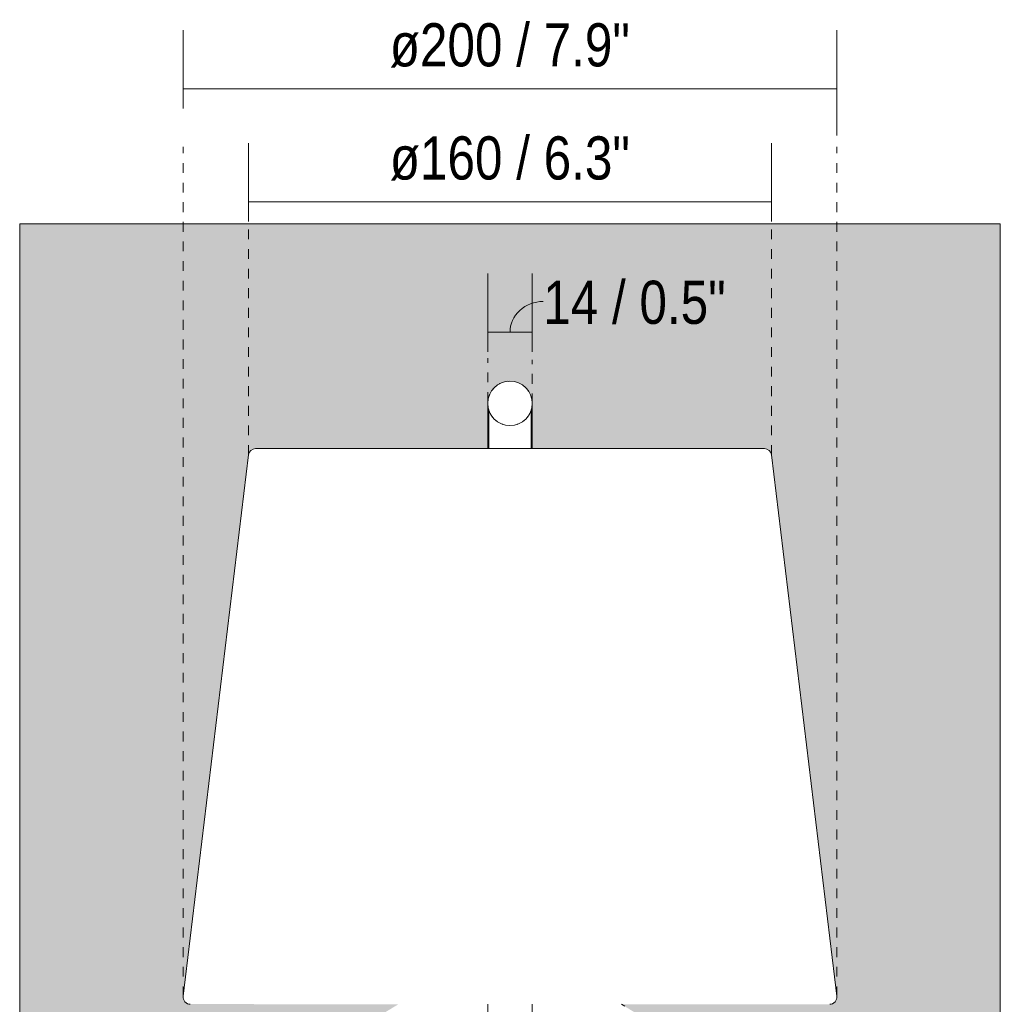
# Model space of a CAD drawing. Header units: millimetres. Extents: x -6760 to -4312, y -944 to 6729.
# Tile 13 of 25: x -6729 to -6429, y 361 to 662. Entities that reach past the tile are written whole.
import ezdxf

# ---------------------------------------------------------------- set-up
doc = ezdxf.new("R2010")
doc.units = ezdxf.units.MM
doc.linetypes.add('Dash', pattern=[6, 3, -3])
doc.layers.add('A-ANNO-DIMS', color=7, linetype='Dash', lineweight=9, true_color=0xd2d2d2)
for name, color, linetype, lineweight in [('A-ANNO-DIMS-6', 7, 'Continuous', 9), ('A-WALL', 7, 'Continuous', 9), ('E-LITE-EQPM', 7, 'Continuous', 20)]:
    doc.layers.add(name, color=color, linetype=linetype, lineweight=lineweight)
doc.styles.add('Arial Narrow', font='ARIALN.TTF', dxfattribs={"height": 13.2})
doc.dimstyles.new('FARO_-_2_2mm_Arial_Narrow_mm_Inch_Left', dxfattribs={"dimscale": 304.8, "dimtxt": 13.509289, "dimasz": 0, "dimexe": 0.059055, "dimexo": 0.0625, "dimgap": 0.009843, "dimtad": 1, "dimdec": 0, "dimzin": 0, "dimdsep": 46, "dimtxsty": 'Arial Narrow', "dimblk1": 'NONE', "dimblk2": 'NONE', "dimsah": 1, "dimcen": 0.09, "dimadec": 0, "dimazin": 0, "dimtfac": 1, "dimtdec": 4, "dimtix": 1, "dimtmove": 0, "dimatfit": 3, "dimfxl": 0.019685, "dimfxlon": 1, "dimtvp": 1, "dimtolj": 1, "dimtzin": 0, "dimarcsym": 2})
doc.dimstyles.new('FARO_-_2_2mm_Arial_Narrow_mm_Inch_Left_1', dxfattribs={"dimscale": 304.8, "dimtxt": 13.509289, "dimasz": 0, "dimexe": 0.059055, "dimexo": 0.0625, "dimgap": 0.009843, "dimtad": 1, "dimdec": 0, "dimzin": 0, "dimdsep": 46, "dimtxsty": 'Arial Narrow', "dimblk1": 'NONE', "dimblk2": 'NONE', "dimsah": 1, "dimcen": 0.09, "dimadec": 0, "dimazin": 0, "dimtfac": 1, "dimtdec": 4, "dimtix": 1, "dimtmove": 1, "dimatfit": 3, "dimfxl": 0.019685, "dimfxlon": 1, "dimtvp": 1, "dimtolj": 1, "dimtzin": 0, "dimarcsym": 2})

# ---------------------------------------------------------------- blocks, each defined once
blk = doc.blocks.new('29329_29330_29331 - 29330 BERNI Black wall lamp with LED reader-602394-Alzado_PDF')
at = {"layer": 'E-LITE-EQPM'}
for p, q in [((-6572.97, 546.76), (-6572.86, 546.5)), ((-6586, 542.84), (-6586, 531.15)), ((-6573, 531.15), (-6573, 542.84)), ((-6679.47, 363.54), (-6679.48, 363.61)), ((-6479.52, 363.61), (-6479.53, 363.54)), ((-6586.3, 361.08), (-6586.3, 319.41)), ((-6572.7, 319.41), (-6572.7, 361.08))]:
    blk.add_line(p, q, dxfattribs=at)
at = {"layer": 'E-LITE-EQPM', "flags": 128}
for points in [[(-6580.59, 551.66), (-6580.25, 551.76), (-6580, 551.74)], [(-6584.75, 549.22), (-6584.56, 549.53), (-6584.44, 549.63)], [(-6582.72, 550.96), (-6582.61, 551.04), (-6582.28, 551.15)], [(-6575.78, 550.64), (-6575.55, 550.54), (-6575.29, 550.27)], [(-6574.09, 549.03), (-6573.83, 548.77), (-6573.77, 548.61)], [(-6585.9, 547.17), (-6585.85, 547.43), (-6585.66, 547.73)], [(-6586.3, 531.15), (-6586.3, 534.18), (-6586.3, 537.76), (-6586.3, 540.74), (-6586.3, 543), (-6586.3, 544.44), (-6586.3, 544.99)], [(-6572.7, 545), (-6572.7, 544.55), (-6572.7, 543.21), (-6572.7, 541.05), (-6572.7, 538.15), (-6572.7, 534.62), (-6572.7, 531.15)], [(-6544.38, 360.56), (-6545.41, 361.08)]]:
    blk.add_lwpolyline(points, dxfattribs=at)
at = {"layer": 'E-LITE-EQPM'}
for start, end in [(0, 180), (180, 0)]:
    blk.add_arc((-6579.5, 545), 6.8, start, end, dxfattribs=at)
for points, knots in [([(-6584.88, 540.86), (-6584.93, 540.93), (-6585.01, 541.04), (-6585.11, 541.17), (-6585.2, 541.29), (-6585.29, 541.44), (-6585.4, 541.62), (-6585.5, 541.83), (-6585.62, 542.11), (-6585.73, 542.36), (-6585.82, 542.56), (-6585.88, 542.67), (-6585.93, 542.74), (-6585.98, 542.82), (-6586.01, 542.85), (-6585.98, 542.82), (-6585.93, 542.74), (-6585.9, 542.69), (-6585.88, 542.66)], [0.3055556, 0.3055556, 0.3055556, 0.3055556, 0.3194444, 0.3298611, 0.3368056, 0.3472222, 0.3611111, 0.375, 0.3888889, 0.4166667, 0.4305556, 0.4444444, 0.4583333, 0.4722222, 0.5, 0.5277778, 0.5416667, 0.5555556, 0.5555556, 0.5555556, 0.5555556]), ([(-6573.11, 542.66), (-6573.09, 542.69), (-6573.06, 542.74), (-6573.01, 542.82), (-6572.99, 542.85), (-6573.01, 542.82), (-6573.06, 542.74), (-6573.11, 542.67), (-6573.17, 542.56), (-6573.26, 542.36), (-6573.37, 542.11), (-6573.49, 541.83), (-6573.6, 541.62), (-6573.69, 541.45), (-6573.77, 541.32), (-6573.86, 541.2), (-6573.97, 541.05), (-6574.06, 540.93), (-6574.11, 540.86)], [0.4444444, 0.4444444, 0.4444444, 0.4444444, 0.4583333, 0.4722222, 0.5, 0.5277778, 0.5416667, 0.5555556, 0.5694444, 0.5833333, 0.6111111, 0.625, 0.6388889, 0.6527778, 0.6597222, 0.6666667, 0.6805556, 0.6944444, 0.6944444, 0.6944444, 0.6944444]), ([(-6581.69, 538.57), (-6581.77, 538.6), (-6581.99, 538.67), (-6582.2, 538.75), (-6582.33, 538.81)], [0.09905975, 0.09905975, 0.09905975, 0.09905975, 0.11111111, 0.13126444, 0.13126444, 0.13126444, 0.13126444]), ([(-6576.66, 538.81), (-6576.79, 538.75), (-6577, 538.67), (-6577.22, 538.6), (-6577.3, 538.57)], [0.86873556, 0.86873556, 0.86873556, 0.86873556, 0.88888889, 0.90094025, 0.90094025, 0.90094025, 0.90094025])]:
    blk.add_open_spline(points, degree=3, knots=knots, dxfattribs=at)
for points in [[(-6583.43, 539.46), (-6583.51, 539.51), (-6583.65, 539.62), (-6583.86, 539.78), (-6583.99, 539.89), (-6584.05, 539.95)], [(-6574.94, 539.95), (-6575, 539.89), (-6575.13, 539.78), (-6575.34, 539.62), (-6575.49, 539.51), (-6575.56, 539.46)]]:
    blk.add_open_spline(points, degree=3, dxfattribs=at)
blk = doc.blocks.new('DIMBLOCK1-Alzado_PDF')
at = {"layer": 'A-ANNO-DIMS-6', "color": 251, "true_color": 0x5b5b5b, "transparency": 16777216}
for p, q in [((-6679.49, 635.28), (-6679.49, 659.28)), ((-6479.51, 626.98), (-6479.51, 659.28)), ((-6679.49, 641.28), (-6479.51, 641.28)), ((-6679.49, 641.28), (-6679.49, 635.28)), ((-6479.51, 641.28), (-6479.51, 626.98))]:
    blk.add_line(p, q, dxfattribs=at)
at = {"layer": 'A-ANNO-DIMS-6', "color": 0, "transparency": 16777216, "insert": (-6616.27, 661.34), "char_height": 13.2, "width": 88.2607, "attachment_point": 1, "line_spacing_factor": 0.974696, "style": 'Arial Narrow'}
blk.add_mtext('ø200 / 7.9"', dxfattribs=at)
blk = doc.blocks.new('_None')
blk = doc.blocks.new('DIMBLOCK2-Alzado_PDF')
at = {"layer": 'A-ANNO-DIMS-6', "color": 251, "true_color": 0x5b5b5b, "transparency": 16777216}
for p, q in [((-6659.5, 606.5), (-6659.5, 624.66)), ((-6499.49, 600.66), (-6499.49, 624.66)), ((-6659.5, 606.66), (-6499.49, 606.66)), ((-6659.5, 606.66), (-6659.5, 600.66)), ((-6499.49, 606.66), (-6499.49, 600.66))]:
    blk.add_line(p, q, dxfattribs=at)
at = {"layer": 'A-ANNO-DIMS-6', "color": 0, "transparency": 16777216, "insert": (-6616.27, 626.72), "char_height": 13.2, "width": 88.2607, "attachment_point": 1, "line_spacing_factor": 0.974696, "style": 'Arial Narrow'}
blk.add_mtext('ø160 / 6.3"', dxfattribs=at)
blk = doc.blocks.new('DIMBLOCK3-Alzado_PDF')
at = {"layer": 'A-ANNO-DIMS-6', "color": 251, "true_color": 0x5b5b5b, "transparency": 16777216}
for p, q in [((-6586.28, 560.78), (-6586.28, 584.78)), ((-6572.7, 560.78), (-6572.7, 584.78)), ((-6586.28, 566.78), (-6572.7, 566.78)), ((-6586.28, 566.78), (-6586.28, 560.78)), ((-6572.7, 566.78), (-6572.7, 560.78))]:
    blk.add_line(p, q, dxfattribs=at)
blk.add_ellipse((-6569.32, 566.78), major_axis=(10.17, 0), ratio=0.926468, start_param=1.570796, end_param=3.141593, dxfattribs=at)
at = {"layer": 'A-ANNO-DIMS-6', "color": 0, "transparency": 16777216, "insert": (-6569.32, 582.54), "char_height": 13.2, "width": 67.1605, "attachment_point": 1, "line_spacing_factor": 0.974696, "style": 'Arial Narrow'}
blk.add_mtext('14 / 0.5"', dxfattribs=at)

msp = doc.modelspace()

# ---------------------------------------------------------------- hatches: boundary and pattern name
at = {"layer": 'A-WALL', "true_color": 0xf7f7f7}
h = msp.add_hatch(color=7, dxfattribs=at)
h.paths.add_polyline_path([(-6729.5, -62.98), (-6429.5, -62.98), (-6429.5, 600), (-6729.5, 600), (-6729.5, 108.06)])
h.paths.add_polyline_path([(-6575, 126.26), (-6575.27, 126.29), (-6575.1, 126.26)])
h.paths.add_polyline_path([(-6579.5, 18.86), (-6582.66, 19.15), (-6585.61, 20.02), (-6588.13, 21.39), (-6590.07, 23.18), (-6591.29, 25.26), (-6591.7, 27.49), (-6591.7, 69.92), (-6591.23, 72.26), (-6590.07, 74.23), (-6588.13, 76.02), (-6585.52, 77.42), (-6585.44, 78.26), (-6584.97, 81.39), (-6584.26, 82.63), (-6583.96, 82.88), (-6584, 83.29), (-6583.95, 92.44), (-6583.92, 92.59), (-6584, 92.98), (-6583.96, 95.05), (-6583.96, 95.39), (-6584, 95.71), (-6583.96, 97.79), (-6583.94, 98.12), (-6584, 98.29), (-6583.95, 100.54), (-6583.93, 100.83), (-6584, 101.26), (-6583.95, 103.21), (-6583.9, 103.42), (-6584, 103.72), (-6583.93, 106.11), (-6583.89, 106.27), (-6584, 106.57), (-6584, 108.72), (-6583.92, 109.26), (-6584, 109.47), (-6583.98, 111.77), (-6583.89, 112.19), (-6584, 112.46), (-6583.95, 114.87), (-6583.86, 115.18), (-6584, 115.58), (-6583.95, 117.76), (-6583.86, 118.07), (-6584, 118.46), (-6584, 120.69), (-6583.87, 121.23), (-6584, 121.48), (-6584, 123.81), (-6583.85, 124.34), (-6584, 124.73), (-6584, 126.94), (-6583.86, 127.22), (-6583.72, 127.35), (-6584, 127.84), (-6583.96, 130.1), (-6583.86, 130.27), (-6583.65, 130.47), (-6583.73, 130.5), (-6584, 130.92), (-6584, 133.14), (-6583.86, 133.34), (-6583.5, 133.58), (-6583.79, 133.73), (-6584, 133.94), (-6584, 135.99), (-6583.86, 136.24), (-6583.62, 136.4), (-6583.75, 136.47), (-6583.99, 136.83), (-6583.97, 137.08), (-6583.88, 139.57), (-6583.71, 139.63), (-6582.96, 139.88), (-6583.03, 140), (-6583.91, 140.23), (-6584, 140.32), (-6584, 142.47), (-6583.86, 142.58), (-6582.96, 142.88), (-6583.01, 143), (-6583.87, 143.21), (-6584, 143.31), (-6584, 145.53), (-6583.86, 145.62), (-6582.97, 145.85), (-6582.96, 146.1), (-6583.86, 146.27), (-6584, 146.36), (-6584, 148.41), (-6583.86, 148.53), (-6582.96, 148.84), (-6583.01, 148.9), (-6583.86, 149.13), (-6584, 149.25), (-6584, 151.41), (-6583.86, 151.53), (-6582.96, 151.84), (-6583.01, 151.9), (-6583.88, 152.14), (-6584, 152.25), (-6584, 154.41), (-6583.86, 154.53), (-6582.96, 154.84), (-6583.01, 154.9), (-6583.86, 155.13), (-6584, 155.25), (-6584, 157.41), (-6583.86, 157.53), (-6582.96, 157.84), (-6583.01, 157.9), (-6583.86, 158.13), (-6584, 158.25), (-6584, 160.41), (-6583.86, 160.53), (-6582.96, 160.84), (-6583.01, 160.9), (-6583.86, 161.13), (-6584, 161.25), (-6584, 163.41), (-6583.86, 163.53), (-6582.96, 163.84), (-6583.01, 163.9), (-6583.86, 164.13), (-6584, 164.25), (-6584, 166.41), (-6583.86, 166.53), (-6582.96, 166.84), (-6583.01, 166.9), (-6583.86, 167.13), (-6584, 167.25), (-6584, 169.41), (-6583.86, 169.53), (-6582.96, 169.84), (-6583.01, 169.9), (-6583.86, 170.13), (-6584, 170.25), (-6584, 172.41), (-6583.86, 172.53), (-6582.96, 172.84), (-6583.01, 172.9), (-6583.86, 173.13), (-6584, 173.25), (-6584, 175.41), (-6583.86, 175.53), (-6582.96, 175.84), (-6583.01, 175.9), (-6583.86, 176.13), (-6584, 176.25), (-6584, 178.46), (-6583.86, 178.56), (-6582.97, 178.84), (-6583.01, 178.98), (-6583.86, 179.18), (-6584, 179.29), (-6584, 181.52), (-6583.86, 181.6), (-6582.98, 181.79), (-6582.96, 182.09), (-6583.86, 182.26), (-6584, 182.34), (-6584, 184.39), (-6583.86, 184.51), (-6582.96, 184.84), (-6583.01, 184.88), (-6583.86, 185.11), (-6584, 185.22), (-6584, 187.39), (-6583.86, 187.51), (-6582.96, 187.84), (-6583.01, 187.88), (-6583.86, 188.11), (-6584, 188.22), (-6584, 190.39), (-6583.86, 190.51), (-6582.96, 190.84), (-6583.01, 190.88), (-6583.86, 191.11), (-6584, 191.22), (-6584, 193.39), (-6583.86, 193.51), (-6582.96, 193.84), (-6583.01, 193.88), (-6583.86, 194.11), (-6584, 194.22), (-6584, 196.39), (-6583.86, 196.51), (-6582.96, 196.84), (-6583.01, 196.88), (-6583.86, 197.11), (-6584, 197.22), (-6584, 199.39), (-6583.86, 199.51), (-6582.96, 199.84), (-6583.01, 199.88), (-6583.86, 200.11), (-6584, 200.22), (-6584, 202.39), (-6583.86, 202.51), (-6582.96, 202.84), (-6583.01, 202.88), (-6583.86, 203.11), (-6584, 203.22), (-6584, 205.39), (-6583.84, 205.52), (-6582.96, 205.84), (-6583.03, 205.89), (-6583.86, 206.11), (-6584, 206.22), (-6584, 207), (-6584.5, 207), (-6584.94, 212.74), (-6585.18, 215.75), (-6585.29, 222.88), (-6585.29, 230.28), (-6586.69, 230.39), (-6593.84, 231.52), (-6600.14, 233.13), (-6606.63, 235.49), (-6612.49, 238.27), (-6618.83, 242.13), (-6623.9, 245.89), (-6629.36, 250.91), (-6633.61, 255.59), (-6637.97, 261.57), (-6641.23, 267), (-6644.37, 273.79), (-6646.59, 280.12), (-6648.15, 286.34), (-6649.16, 293.14), (-6649.39, 297.79), (-6649.46, 297.79), (-6649.5, 297.96), (-6649.82, 297.96), (-6649.82, 295.89), (-6650.8, 295.89), (-6651.29, 296.14), (-6651.45, 296.59), (-6651.41, 303.56), (-6651.26, 303.92), (-6650.8, 304.11), (-6649.82, 304.11), (-6649.82, 302.04), (-6649.46, 302.04), (-6649.32, 304.8), (-6649.26, 304.8), (-6649.16, 306.86), (-6648.15, 313.66), (-6646.48, 320.32), (-6644.17, 326.79), (-6641.23, 333), (-6637.7, 338.89), (-6633.61, 344.41), (-6628.99, 349.5), (-6623.9, 354.11), (-6618.39, 358.2), (-6613.68, 361.08), (-6677.83, 361.14), (-6678.52, 361.47), (-6678.89, 361.78), (-6679.19, 362.18), (-6679.38, 362.61), (-6679.48, 363.01), (-6679.48, 363.63), (-6659.37, 529.74), (-6658.96, 530.4), (-6658.6, 530.73), (-6658.28, 530.93), (-6657.59, 531.12), (-6656.84, 531.15), (-6586.3, 531.15), (-6586.3, 545), (-6586.06, 546.76), (-6585.38, 548.4), (-6584.3, 549.81), (-6582.9, 550.89), (-6581.26, 551.57), (-6579.5, 551.8), (-6577.74, 551.57), (-6576.1, 550.89), (-6574.69, 549.81), (-6573.61, 548.4), (-6572.93, 546.76), (-6572.7, 544.64), (-6572.7, 531.15), (-6501.13, 531.09), (-6500.52, 530.82), (-6500.21, 530.6), (-6499.79, 530.07), (-6499.62, 529.74), (-6499.48, 529.12), (-6479.51, 363.01), (-6479.7, 362.37), (-6479.9, 362.01), (-6480.37, 361.54), (-6480.84, 361.26), (-6481.34, 361.12), (-6482.2, 361.08), (-6545.4, 361.08), (-6540.16, 357.87), (-6535.08, 354.11), (-6529.63, 349.09), (-6525.38, 344.41), (-6521.02, 338.43), (-6517.76, 333), (-6514.62, 326.21), (-6512.4, 319.88), (-6510.84, 313.66), (-6509.81, 306.43), (-6509.6, 302.21), (-6509.53, 302.21), (-6509.5, 302.04), (-6509.17, 302.04), (-6509.17, 304.11), (-6508.19, 304.11), (-6507.73, 303.92), (-6507.54, 303.32), (-6507.58, 296.44), (-6507.73, 296.08), (-6508.19, 295.89), (-6509.17, 295.89), (-6509.17, 297.96), (-6509.53, 297.96), (-6509.66, 295.2), (-6509.73, 295.2), (-6509.83, 293.14), (-6510.84, 286.34), (-6512.63, 279.35), (-6514.82, 273.21), (-6517.76, 267), (-6521.29, 261.11), (-6525.38, 255.59), (-6530, 250.5), (-6535.09, 245.89), (-6540.61, 241.8), (-6547.08, 237.99), (-6553.34, 235.1), (-6559.62, 232.9), (-6566.35, 231.27), (-6573.3, 230.3), (-6573.71, 230.28), (-6573.77, 218.5), (-6573.83, 215.12), (-6574.38, 208.59), (-6574.5, 207), (-6575, 207), (-6575, 204.78), (-6575.15, 204.65), (-6575.98, 204.44), (-6576.07, 204.38), (-6576.04, 204.3), (-6575.11, 204.05), (-6575, 203.96), (-6575.04, 201.74), (-6575.11, 201.67), (-6575.98, 201.44), (-6576.06, 201.4), (-6576.04, 201.3), (-6575.11, 201.05), (-6575, 200.96), (-6575, 198.78), (-6575.11, 198.67), (-6575.98, 198.44), (-6576.06, 198.4), (-6576.04, 198.3), (-6575.11, 198.05), (-6575, 197.96), (-6575, 195.78), (-6575.11, 195.67), (-6575.98, 195.44), (-6576.06, 195.4), (-6576.04, 195.3), (-6575.11, 195.05), (-6575, 194.96), (-6575, 192.78), (-6575.11, 192.67), (-6575.98, 192.44), (-6576.06, 192.4), (-6576.04, 192.3), (-6575.11, 192.05), (-6575, 191.96), (-6575, 189.78), (-6575.11, 189.67), (-6575.98, 189.44), (-6576.06, 189.4), (-6576.04, 189.3), (-6575.11, 189.05), (-6575, 188.96), (-6575, 186.78), (-6575.11, 186.67), (-6575.98, 186.44), (-6576.06, 186.4), (-6576.04, 186.3), (-6575.11, 186.05), (-6575, 185.96), (-6575, 183.78), (-6575.11, 183.67), (-6575.98, 183.44), (-6576.06, 183.4), (-6576.04, 183.3), (-6575.11, 183.05), (-6575, 182.96), (-6575, 180.9), (-6575.11, 180.76), (-6575.83, 180.51), (-6575.89, 180.47), (-6575.19, 180.25), (-6575, 180.06), (-6575, 177.82), (-6575.11, 177.7), (-6575.44, 177.57), (-6576.04, 177.39), (-6575.19, 177.16), (-6575, 176.94), (-6575, 174.76), (-6575.11, 174.65), (-6575.98, 174.43), (-6576.07, 174.39), (-6576.05, 174.29), (-6575.11, 174.03), (-6575, 173.93), (-6575, 171.76), (-6575.11, 171.65), (-6575.98, 171.43), (-6576.07, 171.39), (-6576.05, 171.29), (-6575.11, 171.03), (-6575, 170.93), (-6575, 168.76), (-6575.11, 168.65), (-6575.98, 168.43), (-6576.07, 168.39), (-6576.05, 168.29), (-6575.11, 168.03), (-6575, 167.93), (-6575, 165.76), (-6575.11, 165.65), (-6575.98, 165.43), (-6576.07, 165.39), (-6576.05, 165.29), (-6575.11, 165.03), (-6575, 164.93), (-6575, 162.76), (-6575.11, 162.65), (-6575.98, 162.43), (-6576.07, 162.39), (-6576.05, 162.29), (-6575.11, 162.03), (-6575, 161.93), (-6575, 159.76), (-6575.11, 159.65), (-6575.98, 159.43), (-6576.07, 159.39), (-6576.05, 159.29), (-6575.11, 159.03), (-6575, 158.93), (-6575, 156.76), (-6575.11, 156.65), (-6575.98, 156.43), (-6576.07, 156.39), (-6576.05, 156.29), (-6575.11, 156.03), (-6575, 155.93), (-6575, 153.76), (-6575.11, 153.65), (-6575.98, 153.43), (-6576.07, 153.39), (-6576.05, 153.29), (-6575.11, 153.03), (-6575, 152.93), (-6575, 150.76), (-6575.11, 150.65), (-6575.98, 150.43), (-6576.07, 150.39), (-6576.05, 150.29), (-6575.11, 150.03), (-6575, 149.93), (-6575, 147.76), (-6575.11, 147.65), (-6575.98, 147.43), (-6576.07, 147.39), (-6576.05, 147.29), (-6575.11, 147.03), (-6575, 146.93), (-6575, 144.88), (-6575.11, 144.74), (-6575.82, 144.5), (-6575.88, 144.46), (-6575.22, 144.25), (-6575, 144.03), (-6575, 141.8), (-6575.11, 141.68), (-6575.44, 141.56), (-6575.98, 141.36), (-6575.12, 141.09), (-6575, 140.96), (-6575, 138.8), (-6575.11, 138.67), (-6575.44, 138.55), (-6575.98, 138.35), (-6575.22, 138.15), (-6575, 137.94), (-6575.05, 135.32), (-6575.54, 135.33), (-6575.99, 135.29), (-6576.12, 134.9), (-6575.98, 134.53), (-6575, 134.51), (-6575, 132.49), (-6575.44, 132.41), (-6576.03, 132.3), (-6576.1, 131.97), (-6575.98, 131.8), (-6575, 131.68), (-6575, 129.37), (-6576, 129.31), (-6576.12, 128.94), (-6576.02, 128.57), (-6575.97, 128.55), (-6575, 128.57), (-6575.05, 126.25), (-6575.11, 126.21), (-6575.18, 126.23), (-6575.54, 126.2), (-6576.02, 126.16), (-6576.12, 125.88), (-6575.98, 125.55), (-6575, 125.47), (-6575, 123.12), (-6575.44, 122.97), (-6576.1, 122.86), (-6576.12, 122.8), (-6575.98, 122.56), (-6575.11, 122.43), (-6575, 122.34), (-6575, 120.01), (-6575.11, 119.85), (-6575.11, 119.92), (-6575.27, 119.8), (-6575.98, 119.61), (-6575.11, 119.38), (-6575, 119.24), (-6575, 116.93), (-6575.27, 116.64), (-6575.44, 116.53), (-6575.09, 116.32), (-6575, 116.17), (-6575, 114.07), (-6575.28, 113.77), (-6575.42, 113.66), (-6575.11, 113.5), (-6575, 113.31), (-6575, 111.05), (-6575.27, 110.65), (-6575.11, 110.54), (-6575, 110.3), (-6575.01, 108.06), (-6575.21, 107.72), (-6575.11, 107.63), (-6575, 107.34), (-6575, 105.21), (-6575.13, 104.83), (-6575.07, 104.71), (-6575, 104.49), (-6575, 102.37), (-6575.11, 102.04), (-6575, 101.68), (-6575, 99.73), (-6575.11, 99.39), (-6575, 99.03), (-6575, 97), (-6575.11, 96.71), (-6575, 96.31), (-6575, 94.26), (-6575.1, 94), (-6575, 93.57), (-6575.05, 91.46), (-6575.09, 91.36), (-6575, 90.86), (-6575.03, 88.98), (-6575.06, 88.77), (-6575, 88.29), (-6575.02, 86.58), (-6575.07, 86.4), (-6575, 85.78), (-6575.01, 84.19), (-6575.07, 84.02), (-6575, 83.36), (-6574.93, 82.79), (-6574.61, 82.52), (-6573.94, 81.22), (-6573.39, 77.39), (-6570.86, 76.02), (-6568.92, 74.23), (-6567.7, 72.15), (-6567.29, 69.92), (-6567.29, 27.49), (-6567.7, 25.26), (-6568.99, 23.11), (-6570.86, 21.39), (-6573.45, 20), (-6576.34, 19.15), (-6577.23, 19.07)])
h.paths.add_polyline_path([(-6582.92, 124.71), (-6582.89, 124.75), (-6582.91, 124.73)])
h.paths.add_polyline_path([(-6583.01, 127.71), (-6582.89, 127.87), (-6583, 127.73)])
h.paths.add_polyline_path([(-6583.01, 136.76), (-6582.93, 136.83), (-6583, 136.78)])
h.paths.add_polyline_path([(-6580.29, 137.09), (-6579.91, 137.09), (-6579.95, 137.16), (-6580.28, 137.09)])
h.paths.add_polyline_path([(-6579.5, 182.16), (-6579.49, 182.16), (-6578.65, 182.28)])
h.paths.add_polyline_path([(-6479.51, 361.16), (-6479.51, 361.16), (-6478.94, 361.16)])
h.paths.add_polyline_path([(-6480.41, 361.16), (-6480.41, 361.16), (-6480.23, 361.16)])
h.paths.add_polyline_path([(-6480.67, 361.16), (-6480.63, 361.16), (-6480.41, 361.16)])

# ---------------------------------------------------------------- linework, layer by layer
at = {"layer": 'A-ANNO-DIMS'}
for p, q in [((-6679.49, 363.54), (-6679.49, 623.54)), ((-6479.51, 363.54), (-6479.51, 623.54)), ((-6659.5, 529.23), (-6659.5, 609.23)), ((-6499.49, 529.23), (-6499.49, 604.23)), ((-6586.28, 545.46), (-6586.28, 558.83)), ((-6572.7, 545), (-6572.7, 558.36))]:
    msp.add_line(p, q, dxfattribs=at)
at = {"layer": 'A-WALL', "color": 253, "true_color": 0xaaaaaa}
for p, q in [((-6429.5, 600), (-6729.5, 600)), ((-6729.5, 600), (-6729.5, -62.98)), ((-6429.5, -62.98), (-6429.5, 600))]:
    msp.add_line(p, q, dxfattribs=at)
at = {"layer": 'E-LITE-EQPM'}
for p, q in [((-6501.66, 531.15), (-6657.33, 531.15)), ((-6659.5, 529.23), (-6679.49, 363.54)), ((-6479.51, 363.54), (-6499.49, 529.23))]:
    msp.add_line(p, q, dxfattribs=at)
for centre, radius, start, end in [((-6657.33, 528.97), 2.18, 90, 173.1223), ((-6501.66, 528.97), 2.18, 6.8777, 90), ((-6677.3, 363.28), 2.2, 173.1223, 270), ((-6481.69, 363.28), 2.2, 270, 6.8777)]:
    msp.add_arc(centre, radius, start, end, dxfattribs=at)

# ---------------------------------------------------------------- block references
msp.add_blockref('29329_29330_29331 - 29330 BERNI Black wall lamp with LED reader-602394-Alzado_PDF', (0, 0), dxfattribs=at)

# ---------------------------------------------------------------- dimensions: what is measured, and where the dimension line sits
at = {"layer": 'A-ANNO-DIMS', "color": 251, "linetype": 'Continuous', "true_color": 0x5b5b5b}
for base, p1, p2, override, picture, middle in [((-6479.51, 641.28), (-6679.49, 635.28), (-6479.51, 626.98), {"dimpost": '<>', "dimfxl": 200.151383}, 'DIMBLOCK1-Alzado_PDF', (-6579.5, 652.82)), ((-6499.49, 606.66), (-6659.5, 600.66), (-6499.49, 600.66), {"dimpost": '<>', "dimfxl": 160.008591}, 'DIMBLOCK2-Alzado_PDF', (-6579.5, 618.21))]:
    dim = msp.add_linear_dim(base=base, p1=p1, p2=p2, text='ø<>', dimstyle='FARO_-_2_2mm_Arial_Narrow_mm_Inch_Left', override=override, dxfattribs=at)
    dim.commit()
    dim.dimension.update_dxf_attribs({"geometry": picture, "text_midpoint": middle})
dim = msp.add_linear_dim(base=(-6572.7, 566.78), p1=(-6586.28, 560.78), p2=(-6572.7, 560.78), dimstyle='FARO_-_2_2mm_Arial_Narrow_mm_Inch_Left_1', override={"dimpost": '<>', "dimfxl": 13.584185}, dxfattribs=at)
dim.commit()
dim.dimension.update_dxf_attribs({"geometry": 'DIMBLOCK3-Alzado_PDF', "text_midpoint": (-6535.74, 573.74), "dimtype": 160})

doc.saveas('drawing.dxf')
